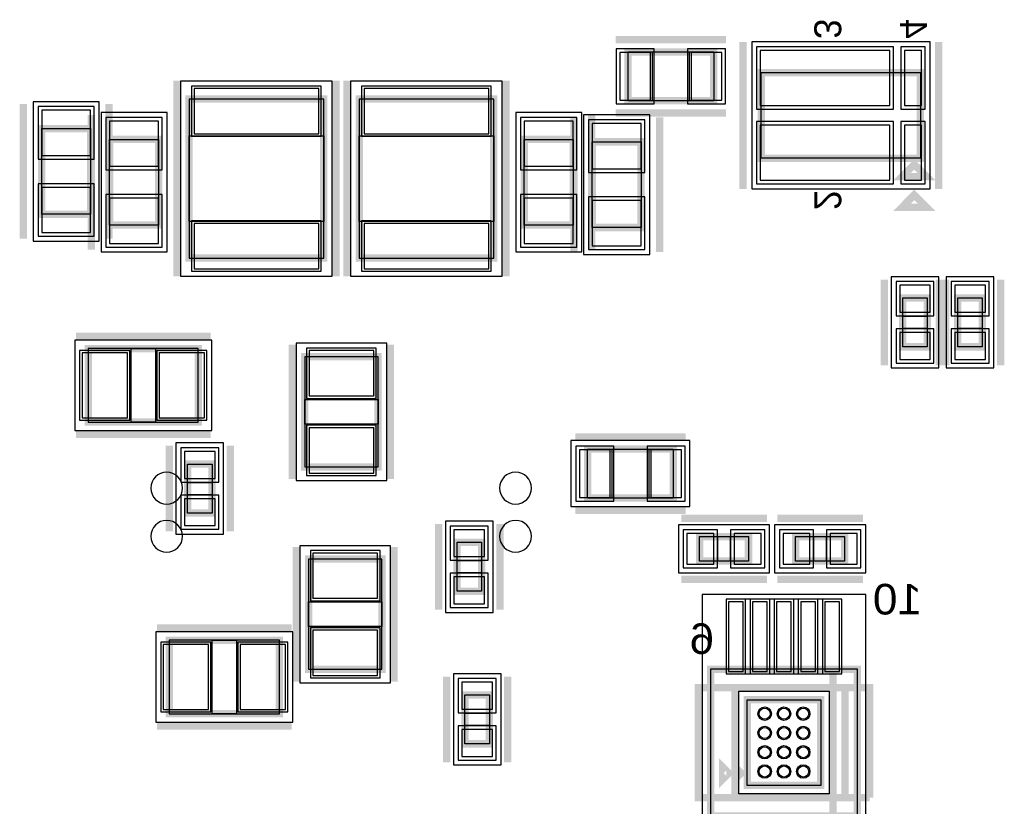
# Model space of a CAD drawing. Extents: x -10 to 137, y -32 to 198.
# Tile 27 of 64: x 30 to 51, y 56 to 73. Entities that reach past the tile are written whole.
import ezdxf

# ---------------------------------------------------------------- set-up
doc = ezdxf.new("R2010")
doc.units = 0
for name, color, linetype in [('PG_ASSEMBLY_BOTTOM', 52, 'CONTINUOUS'), ('PG_DFA_BOUND_BOTTOM', 254, 'CONTINUOUS'), ('PG_PLACE_BOUND_BOTTOM', 73, 'CONTINUOUS'), ('PG_SILKSCREEN_BOTTOM', 2, 'CONTINUOUS'), ('PG_SOLDERMASK_BOTTOM', 212, 'CONTINUOUS'), ('PIN_BOTTOM', 2, 'CONTINUOUS'), ('PIN_PASTEMASK_BOTTOM', 132, 'CONTINUOUS'), ('PIN_SOLDERMASK_BOTTOM', 212, 'CONTINUOUS'), ('RKO_ALL', 40, 'CONTINUOUS'), ('VKO_BOTTOM', 173, 'CONTINUOUS')]:
    doc.layers.add(name, color=color, linetype=linetype)

msp = doc.modelspace()

# ---------------------------------------------------------------- linework, layer by layer
at = {"layer": 'PG_ASSEMBLY_BOTTOM', "const_width": 0.1524}
for points in [[(42.823638, 71.886826), (44.601638, 71.886826), (44.601638, 70.870826), (42.823638, 70.870826), (42.823638, 71.886826)], [(45.59046, 69.678042), (45.59046, 71.456042), (48.89246, 71.456042), (48.89246, 69.678042), (45.59046, 69.678042)], [(33.71088, 70.906894), (33.71088, 67.604894), (36.50488, 67.604894), (36.50488, 70.906894), (33.71088, 70.906894)], [(37.24148, 70.906894), (37.24148, 67.604894), (40.03548, 67.604894), (40.03548, 70.906894), (37.24148, 70.906894)], [(31.66618, 70.29323), (31.66618, 68.51523), (30.65018, 68.51523), (30.65018, 70.29323), (31.66618, 70.29323)], [(33.07588, 70.069964), (33.07588, 68.291964), (32.05988, 68.291964), (32.05988, 70.069964), (33.07588, 70.069964)], [(41.68648, 70.069964), (41.68648, 68.291964), (40.67048, 68.291964), (40.67048, 70.069964), (41.68648, 70.069964)], [(43.09618, 70.01891), (43.09618, 68.24091), (42.08018, 68.24091), (42.08018, 70.01891), (43.09618, 70.01891)], [(48.76546, 69.551042), (49.01946, 69.297042), (48.51146, 69.297042), (48.76546, 69.551042)], [(48.527716, 65.763902), (48.527716, 66.779902), (49.035716, 66.779902), (49.035716, 65.763902), (48.527716, 65.763902)], [(49.670716, 65.763902), (49.670716, 66.779902), (50.178716, 66.779902), (50.178716, 65.763902), (49.670716, 65.763902)], [(33.90138, 64.202056), (31.61538, 64.202056), (31.61538, 65.726056), (33.90138, 65.726056), (33.90138, 64.202056)], [(37.63518, 65.5574), (37.63518, 63.2714), (36.11118, 63.2714), (36.11118, 65.5574), (37.63518, 65.5574)], [(41.985184, 63.64097), (43.763184, 63.64097), (43.763184, 62.62497), (41.985184, 62.62497), (41.985184, 63.64097)], [(34.186368, 63.329566), (34.186368, 62.313566), (33.678368, 62.313566), (33.678368, 63.329566), (34.186368, 63.329566)], [(39.27348, 60.69076), (39.27348, 61.70676), (39.78148, 61.70676), (39.78148, 60.69076), (39.27348, 60.69076)], [(44.308776, 61.82487), (45.324776, 61.82487), (45.324776, 61.31687), (44.308776, 61.31687), (44.308776, 61.82487)], [(47.319438, 61.31687), (46.303438, 61.31687), (46.303438, 61.82487), (47.319438, 61.82487), (47.319438, 61.31687)], [(36.189666, 59.071256), (36.189666, 61.357256), (37.713666, 61.357256), (37.713666, 59.071256), (36.189666, 59.071256)], [(35.585654, 58.14949), (33.299654, 58.14949), (33.299654, 59.67349), (35.585654, 59.67349), (35.585654, 58.14949)], [(44.537376, 56.025288), (44.537376, 59.073288), (47.585376, 59.073288), (47.585376, 56.025288), (47.077376, 56.025288), (47.077376, 59.073288)], [(47.077376, 59.073288), (47.077376, 56.025288), (44.537376, 56.025288)], [(39.94658, 58.539634), (39.94658, 57.523634), (39.43858, 57.523634), (39.43858, 58.539634), (39.94658, 58.539634)], [(45.299376, 58.438288), (46.823376, 58.438288), (46.823376, 56.660288), (45.299376, 56.660288), (45.299376, 58.438288)], [(45.172376, 56.914288), (45.045376, 56.787288), (45.045376, 57.041288), (45.172376, 56.914288)]]:
    msp.add_lwpolyline(points, dxfattribs=at)
at = {"layer": 'PG_DFA_BOUND_BOTTOM'}
for points in [[(45.39234, 69.042788), (49.097184, 69.042788), (49.097184, 72.091296), (45.39234, 72.091296)], [(36.68268, 71.278242), (33.53308, 71.278242), (33.53308, 67.233546), (36.68268, 67.233546)], [(40.21328, 71.278242), (37.06368, 71.278242), (37.06368, 67.233546), (40.21328, 67.233546)], [(31.84398, 70.85203), (30.47238, 70.85203), (30.47238, 67.95643), (31.84398, 67.95643)], [(33.25368, 70.628764), (31.88208, 70.628764), (31.88208, 67.733164), (33.25368, 67.733164)], [(41.86428, 70.628764), (40.49268, 70.628764), (40.49268, 67.733164), (41.86428, 67.733164)], [(43.27398, 70.57771), (41.90238, 70.57771), (41.90238, 67.68211), (43.27398, 67.68211)], [(48.286416, 65.324736), (49.277016, 65.324736), (49.277016, 67.219068), (48.286416, 67.219068)], [(49.429416, 65.324736), (50.420016, 65.324736), (50.420016, 67.219068), (49.429416, 67.219068)], [(34.18078, 64.024256), (34.18078, 65.903856), (31.33598, 65.903856), (31.33598, 64.024256)], [(37.81298, 65.8368), (35.93338, 65.8368), (35.93338, 62.992), (37.81298, 62.992)], [(41.638982, 63.81877), (41.638982, 62.44717), (44.109386, 62.44717), (44.109386, 63.81877)], [(34.427668, 63.768732), (33.437068, 63.768732), (33.437068, 61.8744), (34.427668, 61.8744)], [(39.03218, 60.251594), (40.02278, 60.251594), (40.02278, 62.145926), (39.03218, 62.145926)], [(43.86961, 62.06617), (43.86961, 61.07557), (45.763942, 61.07557), (45.763942, 62.06617)], [(47.758604, 61.07557), (47.758604, 62.06617), (45.864272, 62.06617), (45.864272, 61.07557)], [(36.011866, 58.791856), (37.891466, 58.791856), (37.891466, 61.636656), (36.011866, 61.636656)], [(44.359576, 54.473094), (47.763176, 54.473094), (47.763176, 60.625482), (44.359576, 60.625482)], [(35.865054, 57.97169), (35.865054, 59.85129), (33.020254, 59.85129), (33.020254, 57.97169)], [(40.18788, 58.9788), (39.19728, 58.9788), (39.19728, 57.084468), (40.18788, 57.084468)], [(45.121576, 58.616088), (47.001176, 58.616088), (47.001176, 56.482488), (45.121576, 56.482488)]]:
    msp.add_lwpolyline(points, close=True, dxfattribs=at)
at = {"layer": 'PG_PLACE_BOUND_BOTTOM'}
for points in [[(42.823638, 71.886826), (44.601638, 71.886826), (44.601638, 70.870826), (42.823638, 70.870826)], [(48.89246, 69.678042), (45.59046, 69.678042), (45.59046, 71.456042), (48.89246, 71.456042)], [(36.50488, 70.906894), (33.71088, 70.906894), (33.71088, 67.604894), (36.50488, 67.604894)], [(40.03548, 70.906894), (37.24148, 70.906894), (37.24148, 67.604894), (40.03548, 67.604894)], [(31.66618, 70.29323), (31.66618, 68.51523), (30.65018, 68.51523), (30.65018, 70.29323)], [(33.07588, 70.069964), (33.07588, 68.291964), (32.05988, 68.291964), (32.05988, 70.069964)], [(41.68648, 70.069964), (41.68648, 68.291964), (40.67048, 68.291964), (40.67048, 70.069964)], [(43.09618, 70.01891), (43.09618, 68.24091), (42.08018, 68.24091), (42.08018, 70.01891)], [(48.527716, 65.763902), (48.527716, 66.779902), (49.035716, 66.779902), (49.035716, 65.763902)], [(49.670716, 65.763902), (49.670716, 66.779902), (50.178716, 66.779902), (50.178716, 65.763902)], [(33.90138, 64.202056), (33.90138, 65.726056), (31.61538, 65.726056), (31.61538, 64.202056)], [(37.63518, 65.5574), (36.11118, 65.5574), (36.11118, 63.2714), (37.63518, 63.2714)], [(41.985184, 63.64097), (43.763184, 63.64097), (43.763184, 62.62497), (41.985184, 62.62497)], [(34.186368, 63.329566), (34.186368, 62.313566), (33.678368, 62.313566), (33.678368, 63.329566)], [(44.308776, 61.82487), (45.324776, 61.82487), (45.324776, 61.31687), (44.308776, 61.31687)], [(47.319438, 61.31687), (46.303438, 61.31687), (46.303438, 61.82487), (47.319438, 61.82487)], [(39.27348, 60.69076), (39.27348, 61.70676), (39.78148, 61.70676), (39.78148, 60.69076)], [(36.189666, 59.071256), (37.713666, 59.071256), (37.713666, 61.357256), (36.189666, 61.357256)], [(35.585654, 58.14949), (35.585654, 59.67349), (33.299654, 59.67349), (33.299654, 58.14949)], [(44.537376, 56.025288), (47.585376, 56.025288), (47.585376, 59.073288), (44.537376, 59.073288)], [(39.94658, 58.539634), (39.94658, 57.523634), (39.43858, 57.523634), (39.43858, 58.539634)], [(45.299376, 58.438288), (46.823376, 58.438288), (46.823376, 56.660288), (45.299376, 56.660288)]]:
    msp.add_lwpolyline(points, close=True, dxfattribs=at)
at = {"layer": 'PG_SILKSCREEN_BOTTOM', "const_width": 0.1524}
for points in [[(42.569638, 72.140826), (44.855638, 72.140826)], [(45.20946, 69.043042), (45.20946, 72.091042)], [(49.27346, 69.043042), (49.27346, 72.091042)], [(33.45688, 71.287894), (33.45688, 67.223894)], [(36.75888, 67.223894), (36.75888, 71.287894)], [(36.98748, 71.287894), (36.98748, 67.223894)], [(40.28948, 67.223894), (40.28948, 71.287894)], [(30.26918, 70.80123), (30.26918, 68.00723)], [(32.04718, 70.80123), (32.04718, 68.00723)], [(31.67888, 70.577964), (31.67888, 67.783964)], [(33.45688, 70.577964), (33.45688, 67.783964)], [(40.28948, 70.577964), (40.28948, 67.783964)], [(41.69918, 70.52691), (41.69918, 67.73291)], [(42.06748, 70.577964), (42.06748, 67.783964)], [(42.569638, 70.616826), (44.855638, 70.616826)], [(43.47718, 70.52691), (43.47718, 67.73291)], [(48.76546, 68.916042), (49.01946, 68.662042), (48.51146, 68.662042), (48.76546, 68.916042)], [(48.146716, 65.382902), (48.146716, 67.160902)], [(49.289716, 65.382902), (49.289716, 67.160902)], [(49.416716, 65.382902), (49.416716, 67.160902)], [(50.559716, 65.382902), (50.559716, 67.160902)], [(34.15538, 65.980056), (31.36138, 65.980056)], [(35.85718, 65.8114), (35.85718, 63.0174)], [(37.88918, 65.8114), (37.88918, 63.0174)], [(34.15538, 63.948056), (31.36138, 63.948056)], [(33.297368, 63.710566), (33.297368, 61.932566)], [(34.567368, 63.710566), (34.567368, 61.932566)], [(41.731184, 63.89497), (44.017184, 63.89497)], [(41.731184, 62.37097), (44.017184, 62.37097)], [(38.89248, 60.30976), (38.89248, 62.08776)], [(40.16248, 60.30976), (40.16248, 62.08776)], [(43.927776, 62.20587), (45.705776, 62.20587)], [(47.700438, 62.20587), (45.922438, 62.20587)], [(35.935666, 58.817256), (35.935666, 61.611256)], [(37.967666, 58.817256), (37.967666, 61.611256)], [(43.927776, 60.93587), (45.705776, 60.93587)], [(47.700438, 60.93587), (45.922438, 60.93587)], [(35.839654, 59.92749), (33.045654, 59.92749)], [(39.05758, 58.920634), (39.05758, 57.142634)], [(40.32758, 58.920634), (40.32758, 57.142634)], [(47.331376, 58.692288), (47.331376, 56.406288), (44.283376, 56.406288), (44.283376, 58.692288), (47.839376, 58.692288), (47.839376, 56.406288)], [(45.045376, 58.692288), (47.077376, 58.692288), (47.077376, 56.406288), (45.045376, 56.406288), (45.045376, 58.692288)], [(47.839376, 56.406288), (47.331376, 56.406288), (47.331376, 58.692288)], [(35.839654, 57.89549), (33.045654, 57.89549)], [(44.918376, 56.914288), (44.791376, 56.787288), (44.791376, 57.041288), (44.918376, 56.914288)]]:
    msp.add_lwpolyline(points, dxfattribs=at)
at = {"layer": 'PG_SOLDERMASK_BOTTOM'}
msp.add_lwpolyline([(44.858178, 58.974482), (47.264574, 58.974482), (47.264574, 60.523882), (44.858178, 60.523882)], close=True, dxfattribs=at)
at = {"layer": 'PIN_BOTTOM'}
for points in [[(42.655236, 71.874126), (42.655236, 70.883526), (43.290236, 70.883526), (43.290236, 71.874126)], [(44.13504, 71.874126), (44.13504, 70.883526), (44.77004, 70.883526), (44.77004, 71.874126)], [(45.57014, 70.770496), (48.26254, 70.770496), (48.26254, 71.913496), (45.57014, 71.913496)], [(48.563784, 70.770496), (48.919384, 70.770496), (48.919384, 71.913496), (48.563784, 71.913496)], [(36.40328, 71.125842), (33.81248, 71.125842), (33.81248, 70.186042), (36.40328, 70.186042)], [(39.93388, 71.125842), (37.34308, 71.125842), (37.34308, 70.186042), (39.93388, 70.186042)], [(31.66618, 70.67423), (30.65018, 70.67423), (30.65018, 69.73443), (31.66618, 69.73443)], [(33.07588, 70.450964), (32.05988, 70.450964), (32.05988, 69.511164), (33.07588, 69.511164)], [(41.68648, 70.450964), (40.67048, 70.450964), (40.67048, 69.511164), (41.68648, 69.511164)], [(43.09618, 70.39991), (42.08018, 70.39991), (42.08018, 69.46011), (43.09618, 69.46011)], [(45.57014, 69.220588), (48.26254, 69.220588), (48.26254, 70.363588), (45.57014, 70.363588)], [(48.563784, 69.220588), (48.919384, 69.220588), (48.919384, 70.363588), (48.563784, 70.363588)], [(31.66618, 69.07403), (30.65018, 69.07403), (30.65018, 68.13423), (31.66618, 68.13423)], [(33.07588, 68.850764), (32.05988, 68.850764), (32.05988, 67.910964), (33.07588, 67.910964)], [(41.68648, 68.850764), (40.67048, 68.850764), (40.67048, 67.910964), (41.68648, 67.910964)], [(43.09618, 68.79971), (42.08018, 68.79971), (42.08018, 67.85991), (43.09618, 67.85991)], [(36.40328, 68.325746), (33.81248, 68.325746), (33.81248, 67.385946), (36.40328, 67.385946)], [(39.93388, 68.325746), (37.34308, 68.325746), (37.34308, 67.385946), (39.93388, 67.385946)], [(48.464216, 66.482468), (49.099216, 66.482468), (49.099216, 67.041268), (48.464216, 67.041268)], [(49.607216, 66.482468), (50.242216, 66.482468), (50.242216, 67.041268), (49.607216, 67.041268)], [(48.464216, 65.502536), (49.099216, 65.502536), (49.099216, 66.061336), (48.464216, 66.061336)], [(49.607216, 65.502536), (50.242216, 65.502536), (50.242216, 66.061336), (49.607216, 66.061336)], [(32.42818, 64.290956), (32.42818, 65.637156), (31.48838, 65.637156), (31.48838, 64.290956)], [(34.02838, 64.290956), (34.02838, 65.637156), (33.08858, 65.637156), (33.08858, 64.290956)], [(37.54628, 65.6844), (36.20008, 65.6844), (36.20008, 64.7446), (37.54628, 64.7446)], [(37.54628, 64.0842), (36.20008, 64.0842), (36.20008, 63.1444), (37.54628, 63.1444)], [(34.249868, 63.590932), (33.614868, 63.590932), (33.614868, 63.032132), (34.249868, 63.032132)], [(41.816782, 63.62827), (41.816782, 62.63767), (42.451782, 62.63767), (42.451782, 63.62827)], [(43.296586, 63.62827), (43.296586, 62.63767), (43.931586, 62.63767), (43.931586, 63.62827)], [(34.249868, 62.611), (33.614868, 62.611), (33.614868, 62.0522), (34.249868, 62.0522)], [(39.20998, 61.409326), (39.84498, 61.409326), (39.84498, 61.968126), (39.20998, 61.968126)], [(44.04741, 61.88837), (44.04741, 61.25337), (44.60621, 61.25337), (44.60621, 61.88837)], [(45.027342, 61.88837), (45.027342, 61.25337), (45.586142, 61.25337), (45.586142, 61.88837)], [(46.600872, 61.25337), (46.600872, 61.88837), (46.042072, 61.88837), (46.042072, 61.25337)], [(47.580804, 61.25337), (47.580804, 61.88837), (47.022004, 61.88837), (47.022004, 61.25337)], [(36.278566, 60.544456), (37.624766, 60.544456), (37.624766, 61.484256), (36.278566, 61.484256)], [(39.20998, 60.429394), (39.84498, 60.429394), (39.84498, 60.988194), (39.20998, 60.988194)], [(44.908978, 59.025282), (45.213778, 59.025282), (45.213778, 60.473082), (44.908978, 60.473082)], [(45.409104, 59.025282), (45.713904, 59.025282), (45.713904, 60.473082), (45.409104, 60.473082)], [(45.908976, 59.025282), (46.213776, 59.025282), (46.213776, 60.473082), (45.908976, 60.473082)], [(46.408848, 59.025282), (46.713648, 59.025282), (46.713648, 60.473082), (46.408848, 60.473082)], [(46.908974, 59.025282), (47.213774, 59.025282), (47.213774, 60.473082), (46.908974, 60.473082)], [(36.278566, 58.944256), (37.624766, 58.944256), (37.624766, 59.884056), (36.278566, 59.884056)], [(34.112454, 58.23839), (34.112454, 59.58459), (33.172654, 59.58459), (33.172654, 58.23839)], [(35.712654, 58.23839), (35.712654, 59.58459), (34.772854, 59.58459), (34.772854, 58.23839)], [(40.01008, 58.801), (39.37508, 58.801), (39.37508, 58.2422), (40.01008, 58.2422)], [(40.01008, 57.821068), (39.37508, 57.821068), (39.37508, 57.262268), (40.01008, 57.262268)]]:
    msp.add_lwpolyline(points, close=True, dxfattribs=at)
for centre in [(45.661326, 58.149236), (46.061376, 58.149236), (46.461426, 58.149236), (45.661326, 57.749186), (46.061376, 57.749186), (46.461426, 57.749186), (45.661326, 57.34939), (46.061376, 57.34939), (46.461426, 57.34939), (45.661326, 56.94934), (46.061376, 56.94934), (46.461426, 56.94934)]:
    msp.add_circle(centre, 0.1397, dxfattribs=at)
at = {"layer": 'PIN_PASTEMASK_BOTTOM'}
for points in [[(42.655236, 71.874126), (42.655236, 70.883526), (43.290236, 70.883526), (43.290236, 71.874126)], [(44.13504, 71.874126), (44.13504, 70.883526), (44.77004, 70.883526), (44.77004, 71.874126)], [(45.57014, 70.770496), (48.26254, 70.770496), (48.26254, 71.913496), (45.57014, 71.913496)], [(48.563784, 70.770496), (48.919384, 70.770496), (48.919384, 71.913496), (48.563784, 71.913496)], [(36.40328, 71.125842), (33.81248, 71.125842), (33.81248, 70.186042), (36.40328, 70.186042)], [(39.93388, 71.125842), (37.34308, 71.125842), (37.34308, 70.186042), (39.93388, 70.186042)], [(31.66618, 70.67423), (30.65018, 70.67423), (30.65018, 69.73443), (31.66618, 69.73443)], [(33.07588, 70.450964), (32.05988, 70.450964), (32.05988, 69.511164), (33.07588, 69.511164)], [(41.68648, 70.450964), (40.67048, 70.450964), (40.67048, 69.511164), (41.68648, 69.511164)], [(43.09618, 70.39991), (42.08018, 70.39991), (42.08018, 69.46011), (43.09618, 69.46011)], [(45.57014, 69.220588), (48.26254, 69.220588), (48.26254, 70.363588), (45.57014, 70.363588)], [(48.563784, 69.220588), (48.919384, 69.220588), (48.919384, 70.363588), (48.563784, 70.363588)], [(31.66618, 69.07403), (30.65018, 69.07403), (30.65018, 68.13423), (31.66618, 68.13423)], [(33.07588, 68.850764), (32.05988, 68.850764), (32.05988, 67.910964), (33.07588, 67.910964)], [(41.68648, 68.850764), (40.67048, 68.850764), (40.67048, 67.910964), (41.68648, 67.910964)], [(43.09618, 68.79971), (42.08018, 68.79971), (42.08018, 67.85991), (43.09618, 67.85991)], [(36.40328, 68.325746), (33.81248, 68.325746), (33.81248, 67.385946), (36.40328, 67.385946)], [(39.93388, 68.325746), (37.34308, 68.325746), (37.34308, 67.385946), (39.93388, 67.385946)], [(48.464216, 66.482468), (49.099216, 66.482468), (49.099216, 67.041268), (48.464216, 67.041268)], [(49.607216, 66.482468), (50.242216, 66.482468), (50.242216, 67.041268), (49.607216, 67.041268)], [(48.464216, 65.502536), (49.099216, 65.502536), (49.099216, 66.061336), (48.464216, 66.061336)], [(49.607216, 65.502536), (50.242216, 65.502536), (50.242216, 66.061336), (49.607216, 66.061336)], [(32.42818, 64.290956), (32.42818, 65.637156), (31.48838, 65.637156), (31.48838, 64.290956)], [(34.02838, 64.290956), (34.02838, 65.637156), (33.08858, 65.637156), (33.08858, 64.290956)], [(37.54628, 65.6844), (36.20008, 65.6844), (36.20008, 64.7446), (37.54628, 64.7446)], [(37.54628, 64.0842), (36.20008, 64.0842), (36.20008, 63.1444), (37.54628, 63.1444)], [(34.249868, 63.590932), (33.614868, 63.590932), (33.614868, 63.032132), (34.249868, 63.032132)], [(41.816782, 63.62827), (41.816782, 62.63767), (42.451782, 62.63767), (42.451782, 63.62827)], [(43.296586, 63.62827), (43.296586, 62.63767), (43.931586, 62.63767), (43.931586, 63.62827)], [(34.249868, 62.611), (33.614868, 62.611), (33.614868, 62.0522), (34.249868, 62.0522)], [(39.20998, 61.409326), (39.84498, 61.409326), (39.84498, 61.968126), (39.20998, 61.968126)], [(44.04741, 61.88837), (44.04741, 61.25337), (44.60621, 61.25337), (44.60621, 61.88837)], [(45.027342, 61.88837), (45.027342, 61.25337), (45.586142, 61.25337), (45.586142, 61.88837)], [(46.600872, 61.25337), (46.600872, 61.88837), (46.042072, 61.88837), (46.042072, 61.25337)], [(47.580804, 61.25337), (47.580804, 61.88837), (47.022004, 61.88837), (47.022004, 61.25337)], [(36.278566, 60.544456), (37.624766, 60.544456), (37.624766, 61.484256), (36.278566, 61.484256)], [(39.20998, 60.429394), (39.84498, 60.429394), (39.84498, 60.988194), (39.20998, 60.988194)], [(44.908978, 59.025282), (45.213778, 59.025282), (45.213778, 60.473082), (44.908978, 60.473082)], [(45.409104, 59.025282), (45.713904, 59.025282), (45.713904, 60.473082), (45.409104, 60.473082)], [(45.908976, 59.025282), (46.213776, 59.025282), (46.213776, 60.473082), (45.908976, 60.473082)], [(46.408848, 59.025282), (46.713648, 59.025282), (46.713648, 60.473082), (46.408848, 60.473082)], [(46.908974, 59.025282), (47.213774, 59.025282), (47.213774, 60.473082), (46.908974, 60.473082)], [(36.278566, 58.944256), (37.624766, 58.944256), (37.624766, 59.884056), (36.278566, 59.884056)], [(34.112454, 58.23839), (34.112454, 59.58459), (33.172654, 59.58459), (33.172654, 58.23839)], [(35.712654, 58.23839), (35.712654, 59.58459), (34.772854, 59.58459), (34.772854, 58.23839)], [(40.01008, 58.801), (39.37508, 58.801), (39.37508, 58.2422), (40.01008, 58.2422)], [(40.01008, 57.821068), (39.37508, 57.821068), (39.37508, 57.262268), (40.01008, 57.262268)]]:
    msp.add_lwpolyline(points, close=True, dxfattribs=at)
for centre in [(45.661326, 58.149236), (46.061376, 58.149236), (46.461426, 58.149236), (45.661326, 57.749186), (46.061376, 57.749186), (46.461426, 57.749186), (45.661326, 57.34939), (46.061376, 57.34939), (46.461426, 57.34939), (45.661326, 56.94934), (46.061376, 56.94934), (46.461426, 56.94934)]:
    msp.add_circle(centre, 0.1143, dxfattribs=at)
at = {"layer": 'PIN_SOLDERMASK_BOTTOM'}
for points in [[(45.49394, 70.694296), (48.33874, 70.694296), (48.33874, 71.989696), (45.49394, 71.989696)], [(48.487584, 70.694296), (48.995584, 70.694296), (48.995584, 71.989696), (48.487584, 71.989696)], [(42.579036, 71.950326), (42.579036, 70.807326), (43.366436, 70.807326), (43.366436, 71.950326)], [(44.05884, 71.950326), (44.05884, 70.807326), (44.84624, 70.807326), (44.84624, 71.950326)], [(36.45408, 71.176642), (33.76168, 71.176642), (33.76168, 70.135242), (36.45408, 70.135242)], [(39.98468, 71.176642), (37.29228, 71.176642), (37.29228, 70.135242), (39.98468, 70.135242)], [(31.74238, 70.75043), (30.57398, 70.75043), (30.57398, 69.65823), (31.74238, 69.65823)], [(33.15208, 70.527164), (31.98368, 70.527164), (31.98368, 69.434964), (33.15208, 69.434964)], [(41.76268, 70.527164), (40.59428, 70.527164), (40.59428, 69.434964), (41.76268, 69.434964)], [(43.17238, 70.47611), (42.00398, 70.47611), (42.00398, 69.38391), (43.17238, 69.38391)], [(45.49394, 69.144388), (48.33874, 69.144388), (48.33874, 70.439788), (45.49394, 70.439788)], [(48.487584, 69.144388), (48.995584, 69.144388), (48.995584, 70.439788), (48.487584, 70.439788)], [(31.74238, 69.15023), (30.57398, 69.15023), (30.57398, 68.05803), (31.74238, 68.05803)], [(33.15208, 68.926964), (31.98368, 68.926964), (31.98368, 67.834764), (33.15208, 67.834764)], [(41.76268, 68.926964), (40.59428, 68.926964), (40.59428, 67.834764), (41.76268, 67.834764)], [(43.17238, 68.87591), (42.00398, 68.87591), (42.00398, 67.78371), (43.17238, 67.78371)], [(36.45408, 68.376546), (33.76168, 68.376546), (33.76168, 67.335146), (36.45408, 67.335146)], [(39.98468, 68.376546), (37.29228, 68.376546), (37.29228, 67.335146), (39.98468, 67.335146)], [(48.388016, 66.406268), (49.175416, 66.406268), (49.175416, 67.117468), (48.388016, 67.117468)], [(49.531016, 66.406268), (50.318416, 66.406268), (50.318416, 67.117468), (49.531016, 67.117468)], [(48.388016, 65.426336), (49.175416, 65.426336), (49.175416, 66.137536), (48.388016, 66.137536)], [(49.531016, 65.426336), (50.318416, 65.426336), (50.318416, 66.137536), (49.531016, 66.137536)], [(32.47898, 64.240156), (32.47898, 65.687956), (31.43758, 65.687956), (31.43758, 64.240156)], [(34.07918, 64.240156), (34.07918, 65.687956), (33.03778, 65.687956), (33.03778, 64.240156)], [(37.59708, 65.7352), (36.14928, 65.7352), (36.14928, 64.6938), (37.59708, 64.6938)], [(37.59708, 64.135), (36.14928, 64.135), (36.14928, 63.0936), (37.59708, 63.0936)], [(34.326068, 63.667132), (33.538668, 63.667132), (33.538668, 62.955932), (34.326068, 62.955932)], [(41.740582, 63.70447), (41.740582, 62.56147), (42.527982, 62.56147), (42.527982, 63.70447)], [(43.220386, 63.70447), (43.220386, 62.56147), (44.007786, 62.56147), (44.007786, 63.70447)], [(34.326068, 62.6872), (33.538668, 62.6872), (33.538668, 61.976), (34.326068, 61.976)], [(39.13378, 61.333126), (39.92118, 61.333126), (39.92118, 62.044326), (39.13378, 62.044326)], [(43.97121, 61.96457), (43.97121, 61.17717), (44.68241, 61.17717), (44.68241, 61.96457)], [(44.951142, 61.96457), (44.951142, 61.17717), (45.662342, 61.17717), (45.662342, 61.96457)], [(46.677072, 61.17717), (46.677072, 61.96457), (45.965872, 61.96457), (45.965872, 61.17717)], [(47.657004, 61.17717), (47.657004, 61.96457), (46.945804, 61.96457), (46.945804, 61.17717)], [(36.227766, 60.493656), (37.675566, 60.493656), (37.675566, 61.535056), (36.227766, 61.535056)], [(39.13378, 60.353194), (39.92118, 60.353194), (39.92118, 61.064394), (39.13378, 61.064394)], [(44.858178, 58.974482), (45.264578, 58.974482), (45.264578, 60.523882), (44.858178, 60.523882)], [(45.358304, 58.974482), (45.764704, 58.974482), (45.764704, 60.523882), (45.358304, 60.523882)], [(45.858176, 58.974482), (46.264576, 58.974482), (46.264576, 60.523882), (45.858176, 60.523882)], [(46.358048, 58.974482), (46.764448, 58.974482), (46.764448, 60.523882), (46.358048, 60.523882)], [(46.858174, 58.974482), (47.264574, 58.974482), (47.264574, 60.523882), (46.858174, 60.523882)], [(36.227766, 58.893456), (37.675566, 58.893456), (37.675566, 59.934856), (36.227766, 59.934856)], [(34.163254, 58.18759), (34.163254, 59.63539), (33.121854, 59.63539), (33.121854, 58.18759)], [(35.763454, 58.18759), (35.763454, 59.63539), (34.722054, 59.63539), (34.722054, 58.18759)], [(40.08628, 58.8772), (39.29888, 58.8772), (39.29888, 58.166), (40.08628, 58.166)], [(40.08628, 57.897268), (39.29888, 57.897268), (39.29888, 57.186068), (40.08628, 57.186068)]]:
    msp.add_lwpolyline(points, close=True, dxfattribs=at)
for centre in [(45.661326, 58.149236), (46.061376, 58.149236), (46.461426, 58.149236), (45.661326, 57.749186), (46.061376, 57.749186), (46.461426, 57.749186), (45.661326, 57.34939), (46.061376, 57.34939), (46.461426, 57.34939), (45.661326, 56.94934), (46.061376, 56.94934), (46.461426, 56.94934)]:
    msp.add_circle(centre, 0.1143, dxfattribs=at)
at = {"layer": 'RKO_ALL'}
for points in [[(33.576006, 62.831472, 1), (32.915606, 62.831472, 1)], [(40.818054, 62.831472, 1), (40.157654, 62.831472, 1)], [(33.576006, 61.831728, 1), (32.915606, 61.831728, 1)], [(40.818054, 61.831728, 1), (40.157654, 61.831728, 1)]]:
    msp.add_lwpolyline(points, format="xyb", close=True, dxfattribs=at)
at = {"layer": 'VKO_BOTTOM'}
for points in [[(43.331638, 70.870826), (43.331638, 71.886826), (44.093638, 71.886826), (44.093638, 70.870826)], [(33.71088, 70.144894), (36.50488, 70.144894), (36.50488, 68.366894), (33.71088, 68.366894)], [(37.24148, 70.144894), (40.03548, 70.144894), (40.03548, 68.366894), (37.24148, 68.366894)], [(30.65018, 69.65823), (31.66618, 69.65823), (31.66618, 69.15023), (30.65018, 69.15023)], [(32.05988, 69.434964), (33.07588, 69.434964), (33.07588, 68.926964), (32.05988, 68.926964)], [(40.67048, 69.434964), (41.68648, 69.434964), (41.68648, 68.926964), (40.67048, 68.926964)], [(42.08018, 69.38391), (43.09618, 69.38391), (43.09618, 68.87591), (42.08018, 68.87591)], [(49.035716, 66.144902), (48.527716, 66.144902), (48.527716, 66.398902), (49.035716, 66.398902)], [(50.178716, 66.144902), (49.670716, 66.144902), (49.670716, 66.398902), (50.178716, 66.398902)], [(33.01238, 65.726056), (33.01238, 64.202056), (32.50438, 64.202056), (32.50438, 65.726056)], [(36.11118, 64.6684), (37.63518, 64.6684), (37.63518, 64.1604), (36.11118, 64.1604)], [(42.493184, 62.62497), (42.493184, 63.64097), (43.255184, 63.64097), (43.255184, 62.62497)], [(33.678368, 62.948566), (34.186368, 62.948566), (34.186368, 62.694566), (33.678368, 62.694566)], [(44.689776, 61.31687), (44.689776, 61.82487), (44.943776, 61.82487), (44.943776, 61.31687)], [(46.938438, 61.82487), (46.938438, 61.31687), (46.684438, 61.31687), (46.684438, 61.82487)], [(39.78148, 61.07176), (39.27348, 61.07176), (39.27348, 61.32576), (39.78148, 61.32576)], [(37.713666, 59.960256), (36.189666, 59.960256), (36.189666, 60.468256), (37.713666, 60.468256)], [(34.696654, 59.67349), (34.696654, 58.14949), (34.188654, 58.14949), (34.188654, 59.67349)], [(39.43858, 58.158634), (39.94658, 58.158634), (39.94658, 57.904634), (39.43858, 57.904634)]]:
    msp.add_lwpolyline(points, close=True, dxfattribs=at)

# ---------------------------------------------------------------- texts
at = {"layer": 'PG_SILKSCREEN_BOTTOM', "text_generation_flag": 2}
for s, p in [('3', (46.691042, 72.154542)), ('4', (48.469042, 72.154542)), ('2', (46.691042, 68.598542))]:
    msp.add_text(s, height=0.5588, rotation=270, dxfattribs=at).set_placement(p)
at = {"layer": 'PG_SILKSCREEN_BOTTOM', "text_generation_flag": 2, "width": 1.08}
for s, p in [('10', (48.926496, 60.208668)), ('6', (44.612814, 59.389518))]:
    msp.add_text(s, height=0.635, dxfattribs=at).set_placement(p)

doc.saveas('drawing.dxf')
